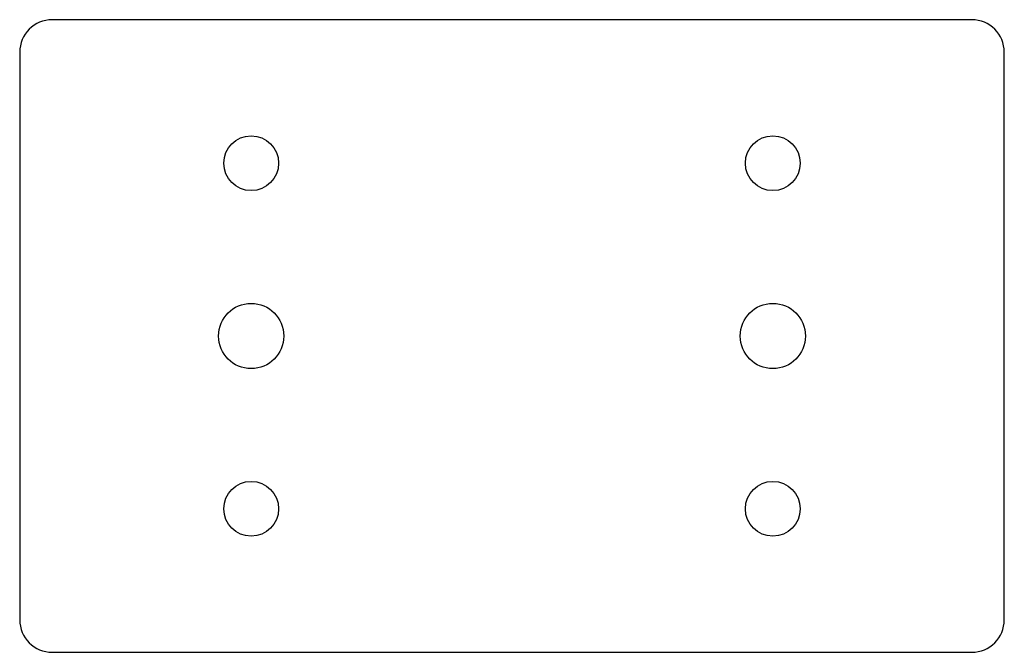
# Model space of a CAD drawing. Header units: millimetres. Extents: x -37.8 to 37.8, y -24.2 to 24.2.
import ezdxf

# ---------------------------------------------------------------- set-up
doc = ezdxf.new("R2010")
doc.units = ezdxf.units.MM

msp = doc.modelspace()

# ---------------------------------------------------------------- linework, layer by layer
at = {"layer": 'HOLES'}
for centre in [(-20, 0), (20, 0)]:
    msp.add_circle(centre, 2.5, dxfattribs=at)
at = {"layer": 'OUTLINE'}
for p, q in [((35.25, 24.25), (-35.25, 24.25)), ((-37.75, 21.75), (-37.75, -21.75)), ((37.75, -21.75), (37.75, 21.75)), ((-35.25, -24.25), (35.25, -24.25))]:
    msp.add_line(p, q, dxfattribs=at)
for centre, start, end in [((-35.25, 21.75), 90, 180), ((35.25, 21.75), 0, 90), ((-35.25, -21.75), 180, 270), ((35.25, -21.75), 270, 360)]:
    msp.add_arc(centre, 2.5, start, end, dxfattribs=at)
at = {"layer": 'TAP_DRILL'}
for centre in [(-20, 13.25), (20, 13.25), (-20, -13.25), (20, -13.25)]:
    msp.add_circle(centre, 2.1, dxfattribs=at)

doc.saveas('drawing.dxf')
